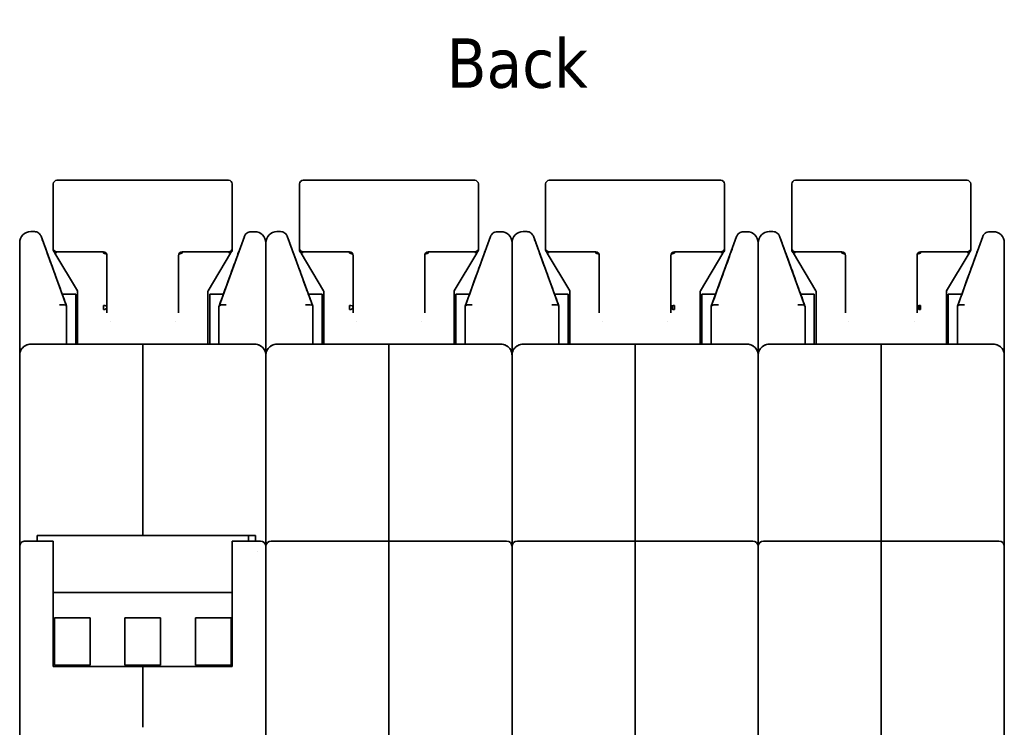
# Model space of a CAD drawing. Header units: millimetres. Extents: x 148 to 394, y 72 to 262.
# Tile 3 of 13: x 148 to 218, y 112 to 162. Entities that reach past the tile are written whole.
import ezdxf

# ---------------------------------------------------------------- set-up
doc = ezdxf.new("R2010")
doc.units = ezdxf.units.MM
doc.layers.add('Symbol (ISO)', color=7, linetype='Continuous', lineweight=25)
doc.layers.add('Visible (ISO)', color=7, linetype='Continuous', lineweight=35)
doc.styles.add('Label Text (ISO)', font='TAHOMA.TTF')

msp = doc.modelspace()

# ---------------------------------------------------------------- linework, layer by layer
at = {"layer": 'Visible (ISO)'}
for p, q in [((150.859, 145.774), (150.859, 150.346)), ((163.305, 150.6), (151.113, 150.6)), ((163.559, 150.346), (163.559, 145.774)), ((168.334, 145.774), (168.334, 150.346)), ((180.78, 150.6), (168.588, 150.6)), ((181.034, 150.346), (181.034, 145.774)), ((185.81, 145.774), (185.81, 150.346)), ((198.256, 150.6), (186.064, 150.6)), ((198.51, 150.346), (198.51, 145.774)), ((203.285, 145.774), (203.285, 150.346)), ((215.731, 150.6), (203.539, 150.6)), ((215.985, 150.346), (215.985, 145.774)), ((149.519, 146.962), (149.259, 146.962)), ((164.898, 146.951), (165.159, 146.951)), ((166.994, 146.962), (166.734, 146.962)), ((182.373, 146.951), (182.635, 146.951)), ((184.469, 146.962), (184.209, 146.962)), ((199.848, 146.951), (200.11, 146.951)), ((201.944, 146.962), (201.685, 146.962)), ((217.324, 146.951), (217.585, 146.951)), ((148.472, 146.175), (148.472, 138.188)), ((149.996, 146.628), (151.796, 141.679)), ((162.623, 141.678), (164.421, 146.617)), ((165.947, 146.175), (165.947, 138.188)), ((167.471, 146.628), (169.272, 141.679)), ((180.098, 141.678), (181.896, 146.617)), ((183.422, 146.175), (183.422, 138.188)), ((184.947, 146.628), (186.747, 141.679)), ((197.573, 141.678), (199.371, 146.617)), ((200.897, 146.175), (200.897, 138.188)), ((202.422, 146.628), (204.222, 141.679)), ((215.049, 141.678), (216.846, 146.617)), ((218.372, 138.188), (218.372, 146.164)), ((150.859, 145.774), (150.859, 145.642)), ((150.976, 145.432), (152.568, 142.756)), ((154.415, 145.52), (151.113, 145.52)), ((154.415, 145.52), (154.415, 145.425)), ((160.003, 145.425), (160.003, 145.52)), ((163.305, 145.52), (160.003, 145.52)), ((161.85, 142.756), (163.442, 145.432)), ((163.559, 145.642), (163.559, 145.774)), ((168.334, 145.774), (168.334, 145.642)), ((168.451, 145.432), (170.043, 142.756)), ((171.89, 145.52), (168.588, 145.52)), ((171.89, 145.52), (171.89, 145.425)), ((177.478, 145.425), (177.478, 145.52)), ((180.78, 145.52), (177.478, 145.52)), ((179.325, 142.756), (180.917, 145.432)), ((181.034, 145.642), (181.034, 145.774)), ((185.81, 145.774), (185.81, 145.642)), ((185.926, 145.432), (187.519, 142.756)), ((189.366, 145.52), (186.064, 145.52)), ((189.366, 145.52), (189.366, 145.425)), ((194.954, 145.425), (194.954, 145.52)), ((198.256, 145.52), (194.954, 145.52)), ((196.8, 142.756), (198.393, 145.432)), ((198.51, 145.642), (198.51, 145.774)), ((203.285, 145.774), (203.285, 145.642)), ((203.402, 145.432), (204.994, 142.756)), ((206.841, 145.52), (203.539, 145.52)), ((206.841, 145.52), (206.841, 145.425)), ((212.429, 145.425), (212.429, 145.52)), ((215.731, 145.52), (212.429, 145.52)), ((214.276, 142.756), (215.868, 145.432)), ((215.985, 145.642), (215.985, 145.774)), ((154.669, 141.209), (154.669, 145.271)), ((159.749, 145.273), (159.749, 145.271)), ((159.749, 145.271), (159.749, 145.271)), ((159.749, 145.271), (159.749, 141.209)), ((172.144, 141.209), (172.144, 145.271)), ((177.224, 145.273), (177.224, 145.271)), ((177.224, 145.271), (177.224, 145.271)), ((177.224, 145.271), (177.224, 141.209)), ((189.62, 141.209), (189.62, 145.271)), ((194.7, 145.273), (194.7, 145.271)), ((194.7, 145.271), (194.7, 145.271)), ((194.7, 145.271), (194.7, 141.209)), ((207.095, 141.209), (207.095, 145.271)), ((212.175, 145.273), (212.175, 145.271)), ((212.175, 145.271), (212.175, 145.271)), ((212.175, 145.271), (212.175, 141.209)), ((152.586, 142.694), (152.586, 141.864)), ((161.832, 141.864), (161.832, 142.694)), ((170.062, 142.694), (170.062, 141.864)), ((179.307, 141.864), (179.307, 142.694)), ((187.537, 142.694), (187.537, 141.864)), ((196.782, 141.864), (196.782, 142.694)), ((205.012, 142.694), (205.012, 141.864)), ((214.258, 141.864), (214.258, 142.694)), ((151.486, 142.531), (152.459, 142.531)), ((152.459, 138.975), (152.459, 142.531)), ((161.959, 142.531), (161.959, 138.975)), ((162.934, 142.531), (161.959, 142.531)), ((168.961, 142.531), (169.935, 142.531)), ((169.935, 138.975), (169.935, 142.531)), ((179.434, 142.531), (179.434, 138.975)), ((180.409, 142.531), (179.434, 142.531)), ((186.437, 142.531), (187.41, 142.531)), ((187.41, 138.975), (187.41, 142.531)), ((196.909, 142.531), (196.909, 138.975)), ((197.884, 142.531), (196.909, 142.531)), ((203.912, 142.531), (204.885, 142.531)), ((204.885, 138.975), (204.885, 142.531)), ((214.385, 142.531), (214.385, 138.975)), ((215.359, 142.531), (214.385, 142.531)), ((151.8, 141.669), (151.796, 141.679)), ((151.8, 141.669), (151.8, 138.975)), ((152.586, 141.864), (152.586, 141.263)), ((152.586, 138.975), (152.586, 141.263)), ((154.415, 141.727), (154.415, 141.426)), ((154.669, 141.209), (154.669, 141.209)), ((159.749, 141.209), (159.749, 141.209)), ((161.832, 141.263), (161.832, 141.864)), ((161.832, 141.263), (161.832, 138.975)), ((162.623, 141.678), (162.619, 141.668)), ((162.619, 141.668), (162.619, 138.975)), ((169.275, 141.669), (169.272, 141.679)), ((169.275, 141.669), (169.275, 138.975)), ((170.062, 141.864), (170.062, 141.263)), ((170.062, 138.975), (170.062, 141.263)), ((171.89, 141.727), (171.89, 141.426)), ((172.144, 141.209), (172.144, 141.209)), ((177.224, 141.209), (177.224, 141.209)), ((179.307, 141.263), (179.307, 141.864)), ((179.307, 141.263), (179.307, 138.975)), ((180.095, 141.668), (180.095, 138.975)), ((186.75, 141.669), (186.747, 141.679)), ((186.75, 141.669), (186.75, 138.975)), ((187.537, 141.864), (187.537, 141.263)), ((187.537, 138.975), (187.537, 141.263)), ((189.62, 141.209), (189.62, 141.209)), ((194.7, 141.209), (194.7, 141.209)), ((194.827, 141.708), (194.827, 141.448)), ((194.954, 141.426), (194.954, 141.727)), ((196.782, 141.263), (196.782, 141.864)), ((196.782, 141.263), (196.782, 138.975)), ((197.57, 141.668), (197.57, 138.975)), ((204.226, 141.669), (204.222, 141.679)), ((204.226, 141.669), (204.226, 138.975)), ((205.012, 141.864), (205.012, 141.263)), ((205.012, 138.975), (205.012, 141.263)), ((207.095, 141.209), (207.095, 141.209)), ((212.175, 141.209), (212.175, 141.209)), ((212.302, 141.708), (212.302, 141.448)), ((212.429, 141.426), (212.429, 141.727)), ((214.258, 141.263), (214.258, 141.864)), ((214.258, 141.263), (214.258, 138.975)), ((215.045, 141.668), (215.045, 138.975)), ((159.546, 140.601), (159.546, 140.601)), ((177.021, 140.601), (177.021, 140.601)), ((194.496, 140.601), (194.496, 140.601)), ((211.972, 140.601), (211.972, 140.601)), ((149.259, 138.975), (157.209, 138.975)), ((157.209, 138.975), (165.159, 138.975)), ((157.209, 138.975), (157.209, 137.782)), ((157.209, 137.782), (157.209, 138.975)), ((166.734, 138.975), (174.684, 138.975)), ((174.684, 138.975), (174.684, 137.782)), ((174.684, 138.975), (182.635, 138.975)), ((174.684, 137.782), (174.684, 138.975)), ((184.209, 138.975), (192.16, 138.975)), ((192.16, 138.975), (192.16, 137.782)), ((192.16, 138.975), (200.11, 138.975)), ((192.16, 137.782), (192.16, 138.975)), ((201.685, 138.975), (209.635, 138.975)), ((209.635, 138.975), (209.635, 137.782)), ((209.635, 138.975), (217.585, 138.975)), ((209.635, 137.782), (209.635, 138.975)), ((148.472, 137.782), (148.472, 138.188)), ((148.472, 124.624), (148.472, 137.782)), ((157.209, 137.782), (157.209, 125.412)), ((157.209, 137.782), (157.209, 125.412)), ((165.947, 137.782), (165.947, 138.188)), ((165.947, 138.188), (165.947, 137.782)), ((165.947, 137.782), (165.947, 124.624)), ((165.947, 124.624), (165.947, 137.782)), ((174.684, 137.782), (174.684, 125.005)), ((174.684, 137.782), (174.684, 125.005)), ((183.422, 137.782), (183.422, 138.188)), ((183.422, 138.188), (183.422, 137.782)), ((183.422, 137.782), (183.422, 124.624)), ((183.422, 124.624), (183.422, 137.782)), ((192.16, 137.782), (192.16, 125.005)), ((192.16, 137.782), (192.16, 125.005)), ((200.897, 137.782), (200.897, 138.188)), ((200.897, 138.188), (200.897, 137.782)), ((200.897, 137.782), (200.897, 124.624)), ((200.897, 124.624), (200.897, 137.782)), ((209.635, 137.782), (209.635, 125.005)), ((209.635, 137.782), (209.635, 125.005)), ((218.372, 138.188), (218.372, 138.188)), ((218.372, 137.782), (218.372, 138.188)), ((218.372, 137.782), (218.372, 124.624)), ((164.715, 125.412), (149.703, 125.412)), ((149.703, 125.412), (149.703, 125.005)), ((164.715, 125.005), (164.715, 125.412)), ((164.715, 125.412), (165.223, 125.412)), ((165.223, 125.005), (165.223, 125.412)), ((148.472, 124.624), (148.472, 124.516)), ((148.472, 112.738), (148.472, 124.516)), ((148.472, 112.738), (148.472, 124.516)), ((150.859, 125.005), (148.853, 125.005)), ((150.859, 123.812), (150.859, 125.005)), ((163.559, 125.005), (165.566, 125.005)), ((163.559, 125.005), (163.559, 123.812)), ((165.947, 124.624), (165.947, 124.516)), ((165.947, 124.516), (165.947, 112.738)), ((165.947, 124.516), (165.947, 112.738)), ((166.328, 125.005), (174.684, 125.005)), ((174.684, 125.005), (174.684, 123.812)), ((174.684, 125.005), (183.041, 125.005)), ((174.684, 123.812), (174.684, 125.005)), ((183.422, 124.516), (183.422, 124.624)), ((183.422, 124.624), (183.422, 124.516)), ((183.422, 124.516), (183.422, 99.722)), ((183.803, 125.005), (192.16, 125.005)), ((192.16, 125.005), (192.16, 123.812)), ((192.16, 125.005), (200.516, 125.005)), ((192.16, 123.812), (192.16, 125.005)), ((200.897, 124.516), (200.897, 124.624)), ((200.897, 124.624), (200.897, 124.516)), ((200.897, 124.516), (200.897, 99.722)), ((201.278, 125.005), (209.635, 125.005)), ((209.635, 125.005), (209.635, 123.812)), ((209.635, 125.005), (217.991, 125.005)), ((209.635, 123.812), (209.635, 125.005)), ((218.372, 124.624), (218.372, 124.516)), ((218.372, 91.452), (218.372, 124.516)), ((150.859, 116.115), (150.859, 123.812)), ((163.559, 123.812), (163.559, 116.115)), ((165.363, 124.241), (165.363, 124.241)), ((174.684, 105.473), (174.684, 123.812)), ((174.684, 123.812), (174.684, 105.473)), ((192.16, 105.473), (192.16, 123.812)), ((192.16, 123.812), (192.16, 105.473)), ((209.635, 105.473), (209.635, 123.812)), ((209.635, 123.812), (209.635, 105.473)), ((163.559, 121.348), (150.859, 121.348)), ((150.935, 119.57), (150.935, 116.194)), ((153.475, 119.57), (150.935, 119.57)), ((153.475, 116.194), (153.475, 119.57)), ((155.939, 119.57), (155.939, 116.194)), ((158.479, 119.57), (155.939, 119.57)), ((158.479, 116.194), (158.479, 119.57)), ((163.483, 119.57), (160.943, 119.57)), ((160.943, 119.57), (160.943, 116.194)), ((163.483, 116.194), (163.483, 119.57)), ((157.209, 116.115), (150.859, 116.115)), ((150.935, 116.194), (153.475, 116.194)), ((155.939, 116.194), (158.479, 116.194)), ((163.559, 116.115), (157.209, 116.115)), ((157.209, 116.115), (157.209, 112.738)), ((157.209, 112.738), (157.209, 116.115)), ((160.943, 116.194), (163.483, 116.194)), ((148.472, 112.417), (148.472, 112.738)), ((157.209, 112.738), (157.209, 111.795)), ((157.209, 111.795), (157.209, 112.738)), ((165.947, 112.738), (165.947, 112.417)), ((148.472, 108.53), (148.472, 112.417)), ((165.947, 112.417), (165.947, 108.53))]:
    msp.add_line(p, q, dxfattribs=at)
for centre, radius, start, end in [((151.113, 150.346), 0.254, 90, 180.00019), ((163.305, 150.346), 0.254, 359.99981, 90), ((168.588, 150.346), 0.254, 90, 180.00019), ((180.78, 150.346), 0.254, 359.99981, 90), ((186.064, 150.346), 0.254, 90, 180.00019), ((198.256, 150.346), 0.254, 359.99981, 90), ((203.539, 150.346), 0.254, 90, 180.00019), ((215.731, 150.346), 0.254, 359.99981, 90), ((149.259, 146.175), 0.787, 90, 180), ((165.159, 146.164), 0.787, 0, 90), ((166.734, 146.175), 0.787, 90, 180), ((182.635, 146.164), 0.787, 0, 90), ((184.209, 146.175), 0.787, 90, 180), ((200.11, 146.164), 0.787, 0, 90), ((201.685, 146.175), 0.787, 90, 180), ((217.585, 146.164), 0.787, 0, 90), ((151.113, 145.774), 0.254, 179.99981, 270), ((154.415, 145.266), 0.254, 0, 90), ((160.003, 145.266), 0.254, 90, 180), ((163.305, 145.774), 0.254, 270, 0.00019), ((168.588, 145.774), 0.254, 179.99981, 270), ((171.89, 145.266), 0.254, 0, 90), ((177.478, 145.266), 0.254, 90, 180), ((180.78, 145.774), 0.254, 270, 0.00019), ((186.064, 145.774), 0.254, 179.99981, 270), ((189.366, 145.266), 0.254, 0, 90), ((194.954, 145.266), 0.254, 90, 180), ((198.256, 145.774), 0.254, 270, 0.00019), ((203.539, 145.774), 0.254, 179.99981, 270), ((206.841, 145.266), 0.254, 0, 90), ((212.429, 145.266), 0.254, 90, 180), ((215.731, 145.774), 0.254, 270, 0.00019), ((148.853, 124.624), 0.381, 90, 180.00012), ((165.566, 124.624), 0.381, 0.00004, 90), ((166.328, 124.624), 0.381, 90, 179.99995), ((183.041, 124.624), 0.381, 0.00004, 90), ((183.803, 124.624), 0.381, 90, 179.99995), ((200.516, 124.624), 0.381, 0.00004, 90), ((201.278, 124.624), 0.381, 90, 179.99995), ((217.991, 124.624), 0.381, 0.00004, 90)]:
    msp.add_arc(centre, radius, start, end, dxfattribs=at)
for centre, major_axis, ratio, start_param, end_param in [((154.415, 145.287), (0.254, 0), 0.540177, 0.185148, 1.570796), ((160.003, 145.287), (-0.254, 0), 0.540177, 4.712389, 6.098038), ((160.003, 145.287), (-0.254, 0), 0.992305, 4.781987, 4.782228), ((171.89, 145.287), (0.254, 0), 0.540177, 0.185148, 1.570796), ((177.478, 145.287), (-0.254, 0), 0.540177, 4.712389, 6.098038), ((177.478, 145.287), (-0.254, 0), 0.992305, 4.781987, 4.782228), ((189.366, 145.287), (0.254, 0), 0.540177, 0.185148, 1.570796), ((194.954, 145.287), (-0.254, 0), 0.540177, 4.712389, 6.098038), ((194.954, 145.287), (-0.254, 0), 0.992305, 4.781987, 4.782229), ((206.841, 145.287), (0.254, 0), 0.540177, 0.185148, 1.570796), ((212.429, 145.287), (-0.254, 0), 0.540177, 4.712389, 6.098038), ((212.429, 145.287), (-0.254, 0), 0.992305, 4.781987, 4.782228), ((160.003, 145.271), (-0.254, 0), 0.998107, 6.276941, 6.283185), ((177.478, 145.271), (-0.254, 0), 0.998107, 6.276941, 6.283185), ((194.954, 145.271), (-0.254, 0), 0.998107, 6.276941, 6.283185), ((212.429, 145.271), (-0.254, 0), 0.998107, 6.276941, 6.283185), ((151.293, 141.579), (0.506, 0.089), 0.339407, 0.059796, 1.512559), ((150.821, 144.359), (-0.979, 2.69), 0.00001, 3.055768, 3.141758), ((154.415, 141.59), (0.254, 0), 0.540177, 0, 1.570796), ((154.415, 141.59), (0.254, 0), 0.643246, 4.712389, 6.283185), ((154.415, 141.209), (0.254, 0), 0.549531, 6.282897, 6.283102), ((160.003, 141.209), (-0.254, 0), 0.549531, 0.000082, 0.000284), ((163.577, 144.3), (-0.958, -2.632), 0.00001, 0.000083, 0.087134), ((163.127, 141.578), (-0.506, 0.089), 0.339765, 4.770719, 6.223293), ((168.768, 141.579), (0.506, 0.089), 0.339401, 0.059798, 1.512574), ((168.566, 143.619), (-0.709, 1.95), 0.00001, 3.041097, 3.142112), ((171.89, 141.59), (0.254, 0), 0.540177, 0, 1.570796), ((171.89, 141.59), (0.254, 0), 0.643246, 4.712389, 6.283185), ((171.89, 141.209), (0.254, 0), 0.549531, 6.282897, 6.283102), ((177.478, 141.209), (-0.254, 0), 0.549531, 0.000083, 0.000285), ((180.793, 143.587), (-0.699, -1.919), 0.00001, 0.000009, 0.101969), ((186.243, 141.579), (0.506, 0.089), 0.339401, 0.059798, 1.512574), ((186.041, 143.619), (-0.709, 1.95), 0.00001, 3.040206, 3.141216), ((189.366, 141.209), (0.254, 0), 0.549531, 6.282897, 6.283102), ((194.954, 141.59), (-0.254, 0), 0.540177, 4.712389, 6.283185), ((194.954, 141.59), (-0.254, 0), 0.643246, 0, 1.570796), ((194.954, 141.209), (-0.254, 0), 0.549531, 0.000082, 0.000284), ((198.268, 143.587), (-0.699, -1.919), 0.00001, 6.282878, 6.38484), ((203.718, 141.579), (0.506, 0.089), 0.339401, 0.059798, 1.512574), ((203.516, 143.619), (-0.709, 1.95), 0.00001, 3.041521, 3.142538), ((206.841, 141.209), (0.254, 0), 0.549531, 6.282897, 6.283102), ((212.429, 141.59), (-0.254, 0), 0.540177, 4.712389, 6.283185), ((212.429, 141.59), (-0.254, 0), 0.643246, 0, 1.570796), ((212.429, 141.209), (-0.254, 0), 0.549531, 0.000083, 0.000284), ((215.744, 143.587), (-0.699, -1.919), 0.00001, 0.000071, 0.102031), ((148.853, 138.188), (-0.381, 0), 0.5, 6.283145, 6.283196), ((165.566, 138.188), (0.381, 0), 0.5, 6.283169, 6.283212), ((166.328, 138.188), (-0.381, 0), 0.5, 6.28315, 6.283206), ((183.041, 138.188), (0.381, 0), 0.5, 6.283158, 6.283206), ((183.803, 138.188), (-0.381, 0), 0.5, 6.28315, 6.283206), ((200.516, 138.188), (0.381, 0), 0.5, 6.283164, 6.283212), ((201.278, 138.188), (-0.381, 0), 0.5, 6.283154, 6.28321), ((217.991, 138.188), (0.381, 0), 0.5, 6.283169, 6.283212)]:
    msp.add_ellipse(centre, major_axis=major_axis, ratio=ratio, start_param=start_param, end_param=end_param, dxfattribs=at)
for points, knots in [([(149.519, 146.962), (149.574, 146.962), (149.629, 146.953), (149.732, 146.918), (149.781, 146.892), (149.867, 146.828), (149.905, 146.788), (149.949, 146.726), (149.96, 146.707), (149.98, 146.668), (149.989, 146.648), (149.996, 146.628)], [0.00000245, 0.00000245, 0.00000245, 0.00000245, 0.01643344, 0.01643344, 0.03261132, 0.03261132, 0.04879837, 0.04879837, 0.05527189, 0.05527189, 0.06185363, 0.06185363, 0.06185363, 0.06185363]), ([(164.421, 146.617), (164.428, 146.637), (164.437, 146.657), (164.457, 146.696), (164.468, 146.714), (164.511, 146.776), (164.549, 146.816), (164.635, 146.881), (164.684, 146.907), (164.787, 146.942), (164.843, 146.951), (164.898, 146.951)], [0, 0, 0, 0, 0.00653459, 0.00653459, 0.01296324, 0.01296324, 0.02915039, 0.02915039, 0.04532521, 0.04532521, 0.06184059, 0.06184059, 0.06184059, 0.06184059]), ([(166.994, 146.962), (167.049, 146.962), (167.104, 146.953), (167.207, 146.918), (167.256, 146.892), (167.342, 146.828), (167.381, 146.788), (167.424, 146.726), (167.435, 146.707), (167.455, 146.668), (167.464, 146.648), (167.471, 146.628)], [0.00000245, 0.00000245, 0.00000245, 0.00000245, 0.01643344, 0.01643344, 0.03261132, 0.03261132, 0.04879837, 0.04879837, 0.05527189, 0.05527189, 0.06185363, 0.06185363, 0.06185363, 0.06185363]), ([(181.896, 146.617), (181.903, 146.637), (181.912, 146.657), (181.932, 146.696), (181.943, 146.714), (181.986, 146.776), (182.024, 146.816), (182.11, 146.881), (182.159, 146.907), (182.262, 146.942), (182.318, 146.951), (182.373, 146.951)], [0, 0, 0, 0, 0.00653459, 0.00653459, 0.01296324, 0.01296324, 0.02915039, 0.02915039, 0.04532521, 0.04532521, 0.06184059, 0.06184059, 0.06184059, 0.06184059]), ([(184.469, 146.962), (184.524, 146.962), (184.579, 146.953), (184.682, 146.918), (184.731, 146.892), (184.818, 146.828), (184.856, 146.788), (184.899, 146.726), (184.91, 146.707), (184.93, 146.668), (184.939, 146.648), (184.947, 146.628)], [0.00000245, 0.00000245, 0.00000245, 0.00000245, 0.01643344, 0.01643344, 0.03261132, 0.03261132, 0.04879837, 0.04879837, 0.05527189, 0.05527189, 0.06185363, 0.06185363, 0.06185363, 0.06185363]), ([(199.371, 146.617), (199.378, 146.637), (199.387, 146.657), (199.407, 146.696), (199.418, 146.714), (199.461, 146.776), (199.499, 146.816), (199.585, 146.881), (199.634, 146.907), (199.738, 146.942), (199.793, 146.951), (199.848, 146.951)], [0, 0, 0, 0, 0.00653459, 0.00653459, 0.01296324, 0.01296324, 0.02915039, 0.02915039, 0.04532521, 0.04532521, 0.06184059, 0.06184059, 0.06184059, 0.06184059]), ([(201.944, 146.962), (201.999, 146.962), (202.055, 146.953), (202.158, 146.918), (202.207, 146.892), (202.293, 146.828), (202.331, 146.788), (202.374, 146.726), (202.385, 146.707), (202.405, 146.668), (202.414, 146.648), (202.422, 146.628)], [0.00000245, 0.00000245, 0.00000245, 0.00000245, 0.01643344, 0.01643344, 0.03261132, 0.03261132, 0.04879837, 0.04879837, 0.05527189, 0.05527189, 0.06185363, 0.06185363, 0.06185363, 0.06185363]), ([(216.846, 146.617), (216.854, 146.637), (216.862, 146.657), (216.882, 146.696), (216.893, 146.714), (216.936, 146.776), (216.975, 146.816), (217.061, 146.881), (217.11, 146.907), (217.213, 146.942), (217.268, 146.951), (217.324, 146.951)], [0, 0, 0, 0, 0.00653459, 0.00653459, 0.01296324, 0.01296324, 0.02915039, 0.02915039, 0.04532521, 0.04532521, 0.06184059, 0.06184059, 0.06184059, 0.06184059]), ([(149.996, 146.628), (149.998, 146.622), (149.998, 146.622), (150.006, 146.6), (150.012, 146.583), (150.021, 146.561)], [0, 0, 0, 0, 0.0502825, 0.0502825, 0.10031, 0.10031, 0.10031, 0.10031]), ([(164.396, 146.55), (164.404, 146.572), (164.41, 146.589), (164.419, 146.611), (164.419, 146.611), (164.421, 146.617)], [0, 0, 0, 0, 0.0499509, 0.0499509, 0.1001564, 0.1001564, 0.1001564, 0.1001564]), ([(167.471, 146.628), (167.473, 146.622), (167.473, 146.622), (167.482, 146.6), (167.488, 146.583), (167.496, 146.561)], [0, 0, 0, 0, 0.0502825, 0.0502825, 0.10031, 0.10031, 0.10031, 0.10031]), ([(181.871, 146.55), (181.879, 146.572), (181.886, 146.589), (181.894, 146.611), (181.894, 146.611), (181.896, 146.617)], [0, 0, 0, 0, 0.0499509, 0.0499509, 0.1001564, 0.1001564, 0.1001564, 0.1001564]), ([(184.947, 146.628), (184.949, 146.622), (184.949, 146.622), (184.957, 146.6), (184.963, 146.583), (184.971, 146.561)], [0, 0, 0, 0, 0.0502825, 0.0502825, 0.10031, 0.10031, 0.10031, 0.10031]), ([(199.347, 146.55), (199.355, 146.572), (199.361, 146.589), (199.369, 146.611), (199.369, 146.611), (199.371, 146.617)], [0, 0, 0, 0, 0.0499509, 0.0499509, 0.1001563, 0.1001563, 0.1001563, 0.1001563]), ([(202.422, 146.628), (202.424, 146.622), (202.424, 146.622), (202.432, 146.6), (202.438, 146.583), (202.446, 146.561)], [0, 0, 0, 0, 0.0502825, 0.0502825, 0.10031, 0.10031, 0.10031, 0.10031]), ([(216.822, 146.55), (216.83, 146.572), (216.836, 146.589), (216.844, 146.611), (216.844, 146.611), (216.846, 146.617)], [0, 0, 0, 0, 0.0499509, 0.0499509, 0.1001563, 0.1001563, 0.1001563, 0.1001563]), ([(151.113, 145.486), (151.107, 145.485), (151.099, 145.484), (151.076, 145.482), (151.05, 145.482), (150.994, 145.491), (150.969, 145.498), (150.924, 145.522), (150.904, 145.538), (150.875, 145.575), (150.866, 145.596), (150.862, 145.619)], [-0.00201752, -0.00201752, -0.00201752, -0.00201752, 0, 0, 0.00513386, 0.00513386, 0.00957767, 0.00957767, 0.01450493, 0.01450493, 0.01919087, 0.01919087, 0.01919087, 0.01919087]), ([(150.976, 145.432), (150.954, 145.47), (150.931, 145.503), (150.906, 145.537), (150.899, 145.545), (150.894, 145.552)], [0, 0, 0, 0, 0.01558164, 0.01558164, 0.02136019, 0.02136019, 0.02136019, 0.02136019]), ([(162.623, 141.678), (162.913, 142.476), (163.192, 143.24), (163.666, 144.543), (163.871, 145.106), (164.058, 145.62), (164.085, 145.694), (164.11, 145.764)], [0, 0, 0, 0, 0.2688845, 0.2688845, 0.5265818, 0.5265818, 0.5723417, 0.5723417, 0.5723417, 0.5723417]), ([(163.305, 145.486), (163.312, 145.485), (163.319, 145.484), (163.343, 145.482), (163.369, 145.482), (163.425, 145.491), (163.449, 145.498), (163.494, 145.522), (163.514, 145.538), (163.543, 145.575), (163.552, 145.596), (163.557, 145.619)], [-0.0404099, -0.0404099, -0.0404099, -0.0404099, -0.03666008, -0.03666008, -0.02692814, -0.02692814, -0.01841899, -0.01841899, -0.00897814, -0.00897814, -0.000001, -0.000001, -0.000001, -0.000001]), ([(163.525, 145.552), (163.514, 145.54), (163.502, 145.523), (163.474, 145.483), (163.458, 145.459), (163.442, 145.432)], [0, 0, 0, 0, 0.0103439, 0.0103439, 0.02139006, 0.02139006, 0.02139006, 0.02139006]), ([(168.588, 145.486), (168.582, 145.485), (168.574, 145.484), (168.551, 145.482), (168.525, 145.482), (168.469, 145.491), (168.445, 145.498), (168.399, 145.522), (168.379, 145.538), (168.35, 145.575), (168.341, 145.596), (168.337, 145.619)], [-0.00201752, -0.00201752, -0.00201752, -0.00201752, 0, 0, 0.00513386, 0.00513386, 0.00957767, 0.00957767, 0.01450493, 0.01450493, 0.01919087, 0.01919087, 0.01919087, 0.01919087]), ([(168.451, 145.432), (168.429, 145.47), (168.407, 145.503), (168.381, 145.537), (168.375, 145.545), (168.369, 145.552)], [0, 0, 0, 0, 0.01558164, 0.01558164, 0.02136019, 0.02136019, 0.02136019, 0.02136019]), ([(180.098, 141.678), (180.389, 142.476), (180.667, 143.24), (181.141, 144.543), (181.346, 145.106), (181.533, 145.62), (181.56, 145.694), (181.585, 145.764)], [0, 0, 0, 0, 0.2688845, 0.2688845, 0.5265818, 0.5265818, 0.5723417, 0.5723417, 0.5723417, 0.5723417]), ([(180.78, 145.486), (180.787, 145.485), (180.794, 145.484), (180.818, 145.482), (180.844, 145.482), (180.9, 145.491), (180.924, 145.498), (180.969, 145.522), (180.989, 145.538), (181.018, 145.575), (181.028, 145.596), (181.032, 145.619)], [-0.0404099, -0.0404099, -0.0404099, -0.0404099, -0.03666008, -0.03666008, -0.02692814, -0.02692814, -0.01841899, -0.01841899, -0.00897814, -0.00897814, -0.000001, -0.000001, -0.000001, -0.000001]), ([(181, 145.552), (180.99, 145.54), (180.977, 145.523), (180.949, 145.483), (180.933, 145.459), (180.917, 145.432)], [0, 0, 0, 0, 0.0103439, 0.0103439, 0.02139006, 0.02139006, 0.02139006, 0.02139006]), ([(186.064, 145.486), (186.057, 145.485), (186.049, 145.484), (186.026, 145.482), (186, 145.482), (185.944, 145.491), (185.92, 145.498), (185.875, 145.522), (185.855, 145.538), (185.826, 145.575), (185.816, 145.596), (185.812, 145.619)], [-0.00201752, -0.00201752, -0.00201752, -0.00201752, 0, 0, 0.00513386, 0.00513386, 0.00957767, 0.00957767, 0.01450493, 0.01450493, 0.01919087, 0.01919087, 0.01919087, 0.01919087]), ([(185.926, 145.432), (185.904, 145.47), (185.882, 145.503), (185.856, 145.537), (185.85, 145.545), (185.844, 145.552)], [0, 0, 0, 0, 0.01558164, 0.01558164, 0.02136019, 0.02136019, 0.02136019, 0.02136019]), ([(197.573, 141.678), (197.864, 142.476), (198.142, 143.24), (198.616, 144.543), (198.821, 145.106), (199.008, 145.62), (199.035, 145.694), (199.06, 145.764)], [0, 0, 0, 0, 0.2688845, 0.2688845, 0.5265818, 0.5265818, 0.5723417, 0.5723417, 0.5723417, 0.5723417]), ([(198.256, 145.486), (198.262, 145.485), (198.27, 145.484), (198.293, 145.482), (198.319, 145.482), (198.375, 145.491), (198.399, 145.498), (198.445, 145.522), (198.464, 145.538), (198.493, 145.575), (198.503, 145.596), (198.507, 145.619)], [-0.0404099, -0.0404099, -0.0404099, -0.0404099, -0.03666008, -0.03666008, -0.02692814, -0.02692814, -0.01841899, -0.01841899, -0.00897814, -0.00897814, -0.000001, -0.000001, -0.000001, -0.000001]), ([(198.475, 145.552), (198.465, 145.54), (198.452, 145.523), (198.424, 145.483), (198.409, 145.459), (198.393, 145.432)], [0, 0, 0, 0, 0.0103439, 0.0103439, 0.02139006, 0.02139006, 0.02139006, 0.02139006]), ([(203.539, 145.486), (203.532, 145.485), (203.525, 145.484), (203.501, 145.482), (203.475, 145.482), (203.419, 145.491), (203.395, 145.498), (203.35, 145.522), (203.33, 145.538), (203.301, 145.575), (203.291, 145.596), (203.287, 145.619)], [-0.00201752, -0.00201752, -0.00201752, -0.00201752, 0, 0, 0.00513386, 0.00513386, 0.00957767, 0.00957767, 0.01450493, 0.01450493, 0.01919087, 0.01919087, 0.01919087, 0.01919087]), ([(203.402, 145.432), (203.379, 145.47), (203.357, 145.503), (203.331, 145.537), (203.325, 145.545), (203.319, 145.552)], [0, 0, 0, 0, 0.01558164, 0.01558164, 0.02136019, 0.02136019, 0.02136019, 0.02136019]), ([(215.049, 141.678), (215.339, 142.476), (215.617, 143.24), (216.091, 144.543), (216.296, 145.106), (216.483, 145.62), (216.51, 145.694), (216.536, 145.764)], [0, 0, 0, 0, 0.2688845, 0.2688845, 0.5265818, 0.5265818, 0.5723417, 0.5723417, 0.5723417, 0.5723417]), ([(215.731, 145.486), (215.737, 145.485), (215.745, 145.484), (215.768, 145.482), (215.794, 145.482), (215.85, 145.491), (215.874, 145.498), (215.92, 145.522), (215.94, 145.538), (215.969, 145.575), (215.978, 145.596), (215.982, 145.619)], [-0.0404099, -0.0404099, -0.0404099, -0.0404099, -0.03666008, -0.03666008, -0.02692814, -0.02692814, -0.01841899, -0.01841899, -0.00897814, -0.00897814, -0.000001, -0.000001, -0.000001, -0.000001]), ([(215.95, 145.552), (215.94, 145.54), (215.927, 145.523), (215.899, 145.483), (215.884, 145.459), (215.868, 145.432)], [0, 0, 0, 0, 0.0103439, 0.0103439, 0.02139006, 0.02139006, 0.02139006, 0.02139006]), ([(150.669, 144.779), (150.861, 144.25), (151.09, 143.621), (151.483, 142.539), (151.638, 142.114), (151.796, 141.679)], [0, 0, 0, 0, 0.2478542, 0.2478542, 0.39468, 0.39468, 0.39468, 0.39468]), ([(168.144, 144.779), (168.336, 144.25), (168.565, 143.621), (168.959, 142.539), (169.113, 142.114), (169.272, 141.679)], [0, 0, 0, 0, 0.2478542, 0.2478542, 0.39468, 0.39468, 0.39468, 0.39468]), ([(185.619, 144.779), (185.811, 144.25), (186.04, 143.621), (186.434, 142.539), (186.588, 142.114), (186.747, 141.679)], [0, 0, 0, 0, 0.2478542, 0.2478542, 0.3946801, 0.3946801, 0.3946801, 0.3946801]), ([(203.094, 144.779), (203.287, 144.25), (203.515, 143.621), (203.909, 142.539), (204.063, 142.114), (204.222, 141.679)], [0, 0, 0, 0, 0.2478542, 0.2478542, 0.3946801, 0.3946801, 0.3946801, 0.3946801]), ([(152.586, 142.694), (152.586, 142.698), (152.586, 142.702), (152.585, 142.71), (152.585, 142.714), (152.583, 142.722), (152.582, 142.726), (152.579, 142.734), (152.577, 142.739), (152.573, 142.747), (152.571, 142.752), (152.568, 142.756)], [3.1415927, 3.1415927, 3.1415927, 3.1415927, 3.23444, 3.23444, 3.3272873, 3.3272873, 3.4201346, 3.4201346, 3.5129819, 3.5129819, 3.6058292, 3.6058292, 3.6058292, 3.6058292]), ([(161.85, 142.756), (161.847, 142.752), (161.845, 142.747), (161.841, 142.739), (161.839, 142.734), (161.837, 142.726), (161.835, 142.722), (161.834, 142.714), (161.833, 142.71), (161.832, 142.702), (161.832, 142.698), (161.832, 142.694)], [5.8189488, 5.8189488, 5.8189488, 5.8189488, 5.9117961, 5.9117961, 6.0046434, 6.0046434, 6.0974907, 6.0974907, 6.190338, 6.190338, 6.2831853, 6.2831853, 6.2831853, 6.2831853]), ([(170.062, 142.694), (170.062, 142.698), (170.061, 142.702), (170.06, 142.71), (170.06, 142.714), (170.058, 142.722), (170.057, 142.726), (170.054, 142.734), (170.052, 142.739), (170.048, 142.747), (170.046, 142.752), (170.043, 142.756)], [3.1415927, 3.1415927, 3.1415927, 3.1415927, 3.23444, 3.23444, 3.3272873, 3.3272873, 3.4201346, 3.4201346, 3.5129819, 3.5129819, 3.6058292, 3.6058292, 3.6058292, 3.6058292]), ([(179.325, 142.756), (179.323, 142.752), (179.32, 142.747), (179.316, 142.739), (179.315, 142.734), (179.312, 142.726), (179.311, 142.722), (179.309, 142.714), (179.308, 142.71), (179.307, 142.702), (179.307, 142.698), (179.307, 142.694)], [5.8189488, 5.8189488, 5.8189488, 5.8189488, 5.9117961, 5.9117961, 6.0046434, 6.0046434, 6.0974907, 6.0974907, 6.190338, 6.190338, 6.2831853, 6.2831853, 6.2831853, 6.2831853]), ([(187.537, 142.694), (187.537, 142.698), (187.537, 142.702), (187.536, 142.71), (187.535, 142.714), (187.533, 142.722), (187.532, 142.726), (187.529, 142.734), (187.528, 142.739), (187.524, 142.747), (187.521, 142.752), (187.519, 142.756)], [3.1415927, 3.1415927, 3.1415927, 3.1415927, 3.23444, 3.23444, 3.3272873, 3.3272873, 3.4201346, 3.4201346, 3.5129819, 3.5129819, 3.6058292, 3.6058292, 3.6058292, 3.6058292]), ([(196.8, 142.756), (196.798, 142.752), (196.795, 142.747), (196.791, 142.739), (196.79, 142.734), (196.787, 142.726), (196.786, 142.722), (196.784, 142.714), (196.783, 142.71), (196.783, 142.702), (196.782, 142.698), (196.782, 142.694)], [5.8189488, 5.8189488, 5.8189488, 5.8189488, 5.9117961, 5.9117961, 6.0046434, 6.0046434, 6.0974907, 6.0974907, 6.190338, 6.190338, 6.2831853, 6.2831853, 6.2831853, 6.2831853]), ([(205.012, 142.694), (205.012, 142.698), (205.012, 142.702), (205.011, 142.71), (205.01, 142.714), (205.008, 142.722), (205.007, 142.726), (205.004, 142.734), (205.003, 142.739), (204.999, 142.747), (204.997, 142.752), (204.994, 142.756)], [3.1415927, 3.1415927, 3.1415927, 3.1415927, 3.23444, 3.23444, 3.3272873, 3.3272873, 3.4201346, 3.4201346, 3.5129819, 3.5129819, 3.6058292, 3.6058292, 3.6058292, 3.6058292]), ([(214.276, 142.756), (214.273, 142.752), (214.271, 142.747), (214.267, 142.739), (214.265, 142.734), (214.262, 142.726), (214.261, 142.722), (214.259, 142.714), (214.259, 142.71), (214.258, 142.702), (214.258, 142.698), (214.258, 142.694)], [5.8189488, 5.8189488, 5.8189488, 5.8189488, 5.9117961, 5.9117961, 6.0046434, 6.0046434, 6.0974907, 6.0974907, 6.190338, 6.190338, 6.2831853, 6.2831853, 6.2831853, 6.2831853]), ([(180.098, 141.678), (180.105, 141.697), (180.122, 141.714), (180.176, 141.744), (180.217, 141.756), (180.315, 141.771), (180.371, 141.774), (180.476, 141.77), (180.521, 141.766), (180.578, 141.759), (180.59, 141.757), (180.603, 141.755)], [0.000001, 0.000001, 0.000001, 0.000001, 0.01736541, 0.01736541, 0.0371154, 0.0371154, 0.05694917, 0.05694917, 0.07077249, 0.07077249, 0.07446045, 0.07446045, 0.07446045, 0.07446045]), ([(197.573, 141.678), (197.58, 141.697), (197.597, 141.714), (197.652, 141.744), (197.692, 141.756), (197.79, 141.771), (197.847, 141.774), (197.951, 141.77), (197.996, 141.766), (198.053, 141.759), (198.066, 141.757), (198.078, 141.755)], [0.000001, 0.000001, 0.000001, 0.000001, 0.01736541, 0.01736541, 0.0371154, 0.0371154, 0.05694917, 0.05694917, 0.07077249, 0.07077249, 0.07446045, 0.07446045, 0.07446045, 0.07446045]), ([(215.049, 141.678), (215.055, 141.697), (215.072, 141.714), (215.127, 141.744), (215.167, 141.756), (215.265, 141.771), (215.322, 141.774), (215.426, 141.77), (215.471, 141.766), (215.529, 141.759), (215.541, 141.757), (215.553, 141.755)], [0.000001, 0.000001, 0.000001, 0.000001, 0.01736541, 0.01736541, 0.0371154, 0.0371154, 0.05694917, 0.05694917, 0.07077249, 0.07077249, 0.07446045, 0.07446045, 0.07446045, 0.07446045]), ([(148.522, 138.465), (148.528, 138.481), (148.534, 138.496), (148.541, 138.512), (148.564, 138.563), (148.594, 138.613), (148.629, 138.66), (148.663, 138.706), (148.704, 138.75), (148.75, 138.789), (148.795, 138.827), (148.846, 138.861), (148.9, 138.889), (148.955, 138.917), (149.014, 138.939), (149.074, 138.953), (149.134, 138.968), (149.196, 138.975), (149.259, 138.975)], [0.2431539, 0.2431539, 0.2431539, 0.2431539, 0.2857143, 0.2857143, 0.2857143, 0.4285714, 0.4285714, 0.4285714, 0.5714286, 0.5714286, 0.5714286, 0.7142857, 0.7142857, 0.7142857, 0.8571429, 0.8571429, 0.8571429, 1, 1, 1, 1]), ([(165.159, 138.975), (165.222, 138.975), (165.283, 138.968), (165.344, 138.954), (165.404, 138.939), (165.463, 138.917), (165.517, 138.889), (165.572, 138.861), (165.623, 138.827), (165.668, 138.789), (165.714, 138.75), (165.755, 138.707), (165.79, 138.66), (165.824, 138.613), (165.854, 138.564), (165.877, 138.512), (165.884, 138.495), (165.891, 138.479), (165.898, 138.462)], [0, 0, 0, 0, 0.1428571, 0.1428571, 0.1428571, 0.2857143, 0.2857143, 0.2857143, 0.4285714, 0.4285714, 0.4285714, 0.5714286, 0.5714286, 0.5714286, 0.7142857, 0.7142857, 0.7142857, 0.7598547, 0.7598547, 0.7598547, 0.7598547]), ([(165.997, 138.465), (166.003, 138.481), (166.009, 138.496), (166.016, 138.512), (166.04, 138.563), (166.069, 138.613), (166.104, 138.66), (166.139, 138.706), (166.179, 138.75), (166.225, 138.789), (166.27, 138.827), (166.321, 138.861), (166.376, 138.889), (166.43, 138.917), (166.489, 138.939), (166.549, 138.953), (166.61, 138.968), (166.672, 138.975), (166.734, 138.975)], [0.2431429, 0.2431429, 0.2431429, 0.2431429, 0.2857143, 0.2857143, 0.2857143, 0.4285714, 0.4285714, 0.4285714, 0.5714286, 0.5714286, 0.5714286, 0.7142857, 0.7142857, 0.7142857, 0.8571429, 0.8571429, 0.8571429, 1, 1, 1, 1]), ([(182.635, 138.975), (182.697, 138.975), (182.758, 138.968), (182.819, 138.954), (182.879, 138.939), (182.938, 138.917), (182.993, 138.889), (183.047, 138.861), (183.098, 138.827), (183.143, 138.789), (183.189, 138.75), (183.23, 138.707), (183.265, 138.66), (183.3, 138.613), (183.329, 138.564), (183.352, 138.512), (183.36, 138.495), (183.367, 138.479), (183.373, 138.462)], [0, 0, 0, 0, 0.1428571, 0.1428571, 0.1428571, 0.2857143, 0.2857143, 0.2857143, 0.4285714, 0.4285714, 0.4285714, 0.5714286, 0.5714286, 0.5714286, 0.7142857, 0.7142857, 0.7142857, 0.7598635, 0.7598635, 0.7598635, 0.7598635]), ([(183.472, 138.465), (183.478, 138.481), (183.485, 138.496), (183.492, 138.512), (183.515, 138.563), (183.544, 138.613), (183.579, 138.66), (183.614, 138.706), (183.654, 138.75), (183.7, 138.789), (183.746, 138.827), (183.796, 138.861), (183.851, 138.889), (183.905, 138.917), (183.964, 138.939), (184.024, 138.953), (184.085, 138.968), (184.147, 138.975), (184.209, 138.975)], [0.2431429, 0.2431429, 0.2431429, 0.2431429, 0.2857143, 0.2857143, 0.2857143, 0.4285714, 0.4285714, 0.4285714, 0.5714286, 0.5714286, 0.5714286, 0.7142857, 0.7142857, 0.7142857, 0.8571429, 0.8571429, 0.8571429, 1, 1, 1, 1]), ([(200.11, 138.975), (200.172, 138.975), (200.234, 138.968), (200.294, 138.954), (200.354, 138.939), (200.413, 138.917), (200.468, 138.889), (200.523, 138.861), (200.573, 138.827), (200.619, 138.789), (200.664, 138.75), (200.705, 138.707), (200.74, 138.66), (200.775, 138.613), (200.804, 138.564), (200.827, 138.512), (200.835, 138.495), (200.842, 138.479), (200.848, 138.462)], [0, 0, 0, 0, 0.1428571, 0.1428571, 0.1428571, 0.2857143, 0.2857143, 0.2857143, 0.4285714, 0.4285714, 0.4285714, 0.5714286, 0.5714286, 0.5714286, 0.7142857, 0.7142857, 0.7142857, 0.7598635, 0.7598635, 0.7598635, 0.7598635]), ([(200.947, 138.465), (200.953, 138.481), (200.96, 138.496), (200.967, 138.512), (200.99, 138.563), (201.019, 138.613), (201.054, 138.66), (201.089, 138.706), (201.13, 138.75), (201.175, 138.789), (201.221, 138.827), (201.271, 138.861), (201.326, 138.889), (201.381, 138.917), (201.439, 138.939), (201.5, 138.953), (201.56, 138.968), (201.622, 138.975), (201.685, 138.975)], [0.2431429, 0.2431429, 0.2431429, 0.2431429, 0.2857143, 0.2857143, 0.2857143, 0.4285714, 0.4285714, 0.4285714, 0.5714286, 0.5714286, 0.5714286, 0.7142857, 0.7142857, 0.7142857, 0.8571429, 0.8571429, 0.8571429, 1, 1, 1, 1]), ([(217.585, 138.975), (217.647, 138.975), (217.709, 138.968), (217.769, 138.954), (217.83, 138.939), (217.888, 138.917), (217.943, 138.889), (217.998, 138.861), (218.048, 138.827), (218.094, 138.789), (218.139, 138.75), (218.18, 138.707), (218.215, 138.66), (218.25, 138.613), (218.279, 138.564), (218.303, 138.512), (218.31, 138.495), (218.317, 138.479), (218.323, 138.462)], [0, 0, 0, 0, 0.1428571, 0.1428571, 0.1428571, 0.2857143, 0.2857143, 0.2857143, 0.4285714, 0.4285714, 0.4285714, 0.5714286, 0.5714286, 0.5714286, 0.7142857, 0.7142857, 0.7142857, 0.7598547, 0.7598547, 0.7598547, 0.7598547]), ([(148.472, 138.188), (148.472, 138.243), (148.477, 138.298), (148.489, 138.352), (148.489, 138.354), (148.49, 138.356), (148.49, 138.359)], [0.0000404, 0.0000404, 0.0000404, 0.0000404, 0.1428571, 0.1428571, 0.1428571, 0.1485426, 0.1485426, 0.1485426, 0.1485426]), ([(165.928, 138.357), (165.929, 138.355), (165.929, 138.354), (165.929, 138.352), (165.941, 138.298), (165.947, 138.243), (165.947, 138.188)], [0.8531166, 0.8531166, 0.8531166, 0.8531166, 0.8571429, 0.8571429, 0.8571429, 0.9999843, 0.9999843, 0.9999843, 0.9999843]), ([(165.947, 138.204), (165.948, 138.253), (165.954, 138.303), (165.964, 138.352), (165.964, 138.354), (165.965, 138.356), (165.965, 138.359)], [0.0135954, 0.0135954, 0.0135954, 0.0135954, 0.1428571, 0.1428571, 0.1428571, 0.1485472, 0.1485472, 0.1485472, 0.1485472]), ([(183.404, 138.357), (183.404, 138.355), (183.404, 138.354), (183.405, 138.352), (183.416, 138.298), (183.422, 138.243), (183.422, 138.188)], [0.8531138, 0.8531138, 0.8531138, 0.8531138, 0.8571429, 0.8571429, 0.8571429, 0.999979, 0.999979, 0.999979, 0.999979]), ([(183.422, 138.204), (183.423, 138.253), (183.429, 138.303), (183.439, 138.352), (183.44, 138.354), (183.44, 138.356), (183.441, 138.359)], [0.0135954, 0.0135954, 0.0135954, 0.0135954, 0.1428571, 0.1428571, 0.1428571, 0.1485472, 0.1485472, 0.1485472, 0.1485472]), ([(200.879, 138.357), (200.879, 138.355), (200.879, 138.354), (200.88, 138.352), (200.891, 138.298), (200.897, 138.243), (200.897, 138.188)], [0.8531138, 0.8531138, 0.8531138, 0.8531138, 0.8571429, 0.8571429, 0.8571429, 0.999979, 0.999979, 0.999979, 0.999979]), ([(200.897, 138.204), (200.898, 138.253), (200.904, 138.303), (200.914, 138.352), (200.915, 138.354), (200.915, 138.356), (200.916, 138.359)], [0.0135954, 0.0135954, 0.0135954, 0.0135954, 0.1428571, 0.1428571, 0.1428571, 0.1485472, 0.1485472, 0.1485472, 0.1485472]), ([(218.354, 138.357), (218.354, 138.355), (218.355, 138.354), (218.355, 138.352), (218.367, 138.298), (218.372, 138.243), (218.372, 138.188)], [0.8531166, 0.8531166, 0.8531166, 0.8531166, 0.8571429, 0.8571429, 0.8571429, 0.9999843, 0.9999843, 0.9999843, 0.9999843])]:
    msp.add_open_spline(points, degree=3, knots=knots, dxfattribs=at)
for points in [[(150.075, 146.41), (150.142, 146.227), (150.251, 145.927), (150.393, 145.536)], [(167.551, 146.41), (167.617, 146.227), (167.726, 145.927), (167.868, 145.536)], [(185.026, 146.41), (185.092, 146.227), (185.201, 145.927), (185.344, 145.536)], [(202.501, 146.41), (202.567, 146.227), (202.677, 145.927), (202.819, 145.536)], [(150.393, 145.536), (150.474, 145.313), (150.567, 145.058), (150.669, 144.779)], [(150.862, 145.619), (150.861, 145.622), (150.86, 145.627), (150.859, 145.635), (150.859, 145.64), (150.859, 145.642)], [(163.559, 145.642), (163.559, 145.64), (163.559, 145.635), (163.558, 145.627), (163.557, 145.622), (163.557, 145.619)], [(164.11, 145.764), (164.11, 145.764), (164.11, 145.764), (164.11, 145.764)], [(167.868, 145.536), (167.95, 145.313), (168.042, 145.058), (168.144, 144.779)], [(168.337, 145.619), (168.336, 145.622), (168.335, 145.627), (168.335, 145.635), (168.334, 145.64), (168.334, 145.642)], [(181.034, 145.642), (181.034, 145.64), (181.034, 145.635), (181.033, 145.627), (181.032, 145.622), (181.032, 145.619)], [(181.585, 145.764), (181.585, 145.764), (181.585, 145.764), (181.585, 145.764)], [(185.344, 145.536), (185.425, 145.313), (185.517, 145.058), (185.619, 144.779)], [(185.812, 145.619), (185.811, 145.622), (185.811, 145.627), (185.81, 145.635), (185.81, 145.64), (185.81, 145.642)], [(198.51, 145.642), (198.51, 145.64), (198.509, 145.635), (198.508, 145.627), (198.508, 145.622), (198.507, 145.619)], [(199.06, 145.764), (199.06, 145.764), (199.06, 145.764), (199.06, 145.764)], [(202.819, 145.536), (202.9, 145.313), (202.993, 145.058), (203.094, 144.779)], [(203.287, 145.619), (203.287, 145.622), (203.286, 145.627), (203.285, 145.635), (203.285, 145.64), (203.285, 145.642)], [(215.985, 145.642), (215.985, 145.64), (215.985, 145.635), (215.984, 145.627), (215.983, 145.622), (215.982, 145.619)], [(216.536, 145.764), (216.536, 145.764), (216.536, 145.764), (216.536, 145.764)], [(159.749, 145.271), (159.749, 145.271), (159.749, 145.271), (159.749, 145.271)], [(177.224, 145.271), (177.224, 145.271), (177.224, 145.271), (177.224, 145.271)], [(194.7, 145.271), (194.7, 145.271), (194.7, 145.271), (194.7, 145.271)], [(212.175, 145.271), (212.175, 145.271), (212.175, 145.271), (212.175, 145.271)], [(154.904, 140.599), (154.903, 140.599), (154.903, 140.599), (154.903, 140.599)], [(172.379, 140.599), (172.379, 140.599), (172.379, 140.599), (172.379, 140.599)], [(189.854, 140.599), (189.854, 140.599), (189.854, 140.599), (189.854, 140.599)], [(207.329, 140.599), (207.329, 140.599), (207.329, 140.599), (207.329, 140.599)], [(148.49, 138.359), (148.498, 138.395), (148.509, 138.431), (148.522, 138.465)], [(148.796, 138.825), (148.878, 138.884), (148.969, 138.927), (149.064, 138.951)], [(165.354, 138.951), (165.449, 138.927), (165.541, 138.884), (165.623, 138.824)], [(165.898, 138.462), (165.91, 138.428), (165.921, 138.393), (165.928, 138.357)], [(165.965, 138.359), (165.974, 138.395), (165.984, 138.431), (165.997, 138.465)], [(166.271, 138.825), (166.353, 138.884), (166.445, 138.927), (166.539, 138.951)], [(182.829, 138.951), (182.924, 138.927), (183.016, 138.884), (183.098, 138.824)], [(183.373, 138.462), (183.385, 138.428), (183.396, 138.393), (183.404, 138.357)], [(183.441, 138.359), (183.449, 138.395), (183.459, 138.431), (183.472, 138.465)], [(183.746, 138.825), (183.828, 138.884), (183.92, 138.927), (184.014, 138.951)], [(200.305, 138.951), (200.399, 138.927), (200.492, 138.884), (200.573, 138.824)], [(200.848, 138.462), (200.861, 138.428), (200.871, 138.393), (200.879, 138.357)], [(200.916, 138.359), (200.924, 138.395), (200.935, 138.431), (200.947, 138.465)], [(201.222, 138.825), (201.303, 138.884), (201.395, 138.927), (201.489, 138.951)], [(217.78, 138.951), (217.875, 138.927), (217.967, 138.884), (218.049, 138.824)], [(218.323, 138.462), (218.336, 138.428), (218.346, 138.393), (218.354, 138.357)], [(148.472, 138.19), (148.472, 138.195), (148.472, 138.199), (148.472, 138.204)], [(148.472, 138.188), (148.472, 138.188), (148.472, 138.188), (148.472, 138.188)], [(165.947, 138.19), (165.947, 138.194), (165.947, 138.199), (165.947, 138.204)], [(165.947, 138.2), (165.947, 138.196), (165.947, 138.193), (165.947, 138.19)], [(165.947, 138.188), (165.947, 138.188), (165.947, 138.188), (165.947, 138.188)], [(183.422, 138.19), (183.422, 138.194), (183.422, 138.199), (183.422, 138.204)], [(183.422, 138.199), (183.422, 138.196), (183.422, 138.193), (183.422, 138.19)], [(183.422, 138.188), (183.422, 138.188), (183.422, 138.188), (183.422, 138.188)], [(200.897, 138.19), (200.897, 138.194), (200.897, 138.199), (200.897, 138.204)], [(200.897, 138.199), (200.897, 138.196), (200.897, 138.193), (200.897, 138.19)], [(200.897, 138.188), (200.897, 138.188), (200.897, 138.188), (200.897, 138.188)], [(218.372, 138.2), (218.372, 138.196), (218.372, 138.193), (218.372, 138.19)], [(165.947, 124.516), (165.947, 124.516), (165.947, 124.516), (165.947, 124.516)], [(165.947, 124.516), (165.947, 124.516), (165.947, 124.516), (165.947, 124.516)]]:
    msp.add_open_spline(points, degree=3, dxfattribs=at)

# ---------------------------------------------------------------- texts
at = {"layer": 'Symbol (ISO)', "insert": (178.782, 157.1), "char_height": 3.5, "attachment_point": 7, "line_spacing_factor": 1.814055, "style": 'Label Text (ISO)'}
msp.add_mtext('Back', dxfattribs=at)

doc.saveas('drawing.dxf')
